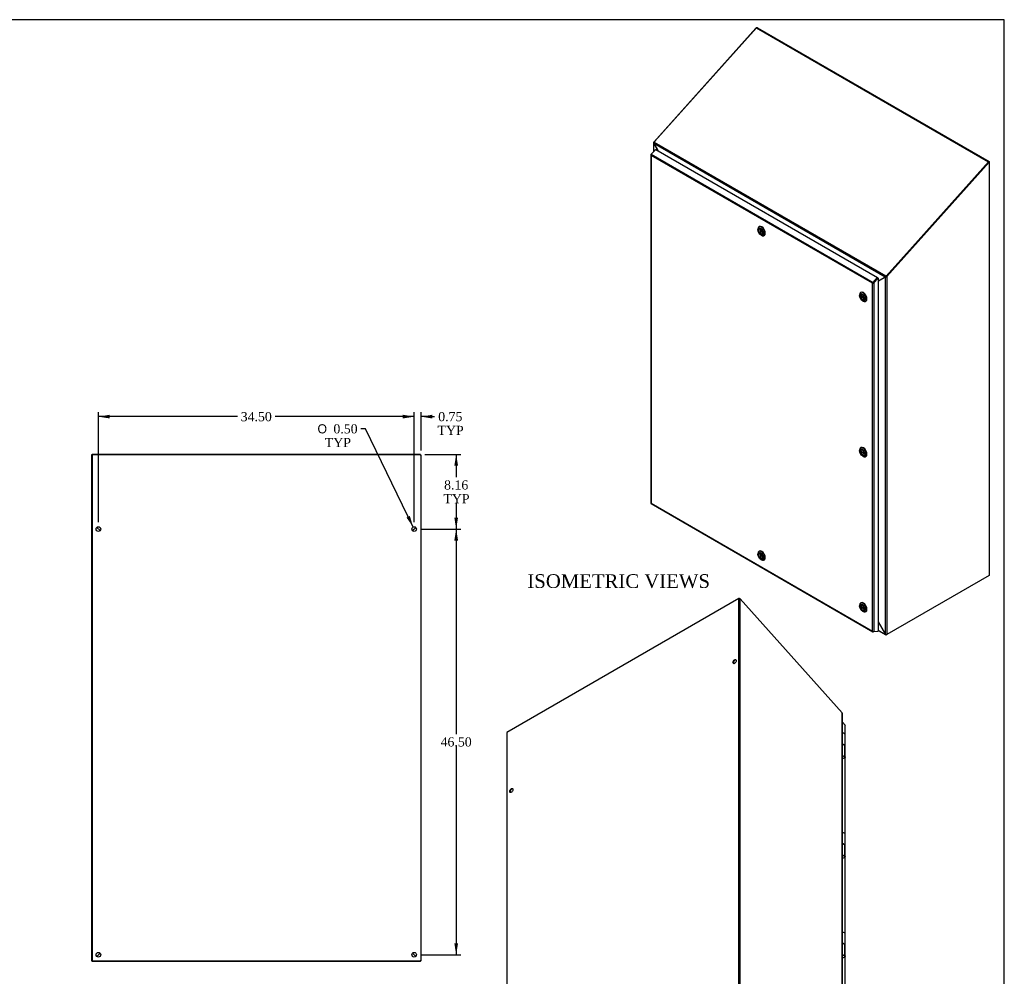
# Model space of a CAD drawing. Header units: inches. Extents: x 1 to 240, y -1 to 159.
# Tile 30 of 30: x 132 to 240, y 55 to 159. Entities that reach past the tile are written whole.
import ezdxf
from ezdxf.enums import TextEntityAlignment as Align

# ---------------------------------------------------------------- set-up
doc = ezdxf.new("R2010")
doc.units = ezdxf.units.IN
doc.header["$MEASUREMENT"] = 0
for name, color, linetype in [('COM70220', 7, 'Continuous'), ('COM70701-3', 7, 'Continuous'), ('COM70702-12', 7, 'Continuous'), ('COM70703-7', 7, 'Continuous'), ('COM70704-3', 7, 'Continuous'), ('COM70705-11', 7, 'Continuous'), ('Default', 7, 'Continuous'), ('HNG86659-1', 7, 'Continuous'), ('LOK10031', 7, 'Continuous'), ('LOK10031_INSERT', 7, 'Continuous'), ('STD26089', 7, 'Continuous')]:
    doc.layers.add(name, color=color, linetype=linetype)
doc.styles.add('SEACAD_Solid_Edge_ANSI1_Symbols', font='txt')
doc.styles.add('SEACAD_Times_New_Roman', font='times.ttf')
doc.dimstyles.new('HAMMOND_(STH_-_240x160)', dxfattribs={"dimtxt": 1, "dimasz": 1.25, "dimexe": 0.5, "dimexo": 0.5, "dimgap": 0.25, "dimtad": 0, "dimtih": 1, "dimtoh": 1, "dimzin": 0, "dimdsep": 46, "dimtxsty": 'SEACAD_Times_New_Roman', "dimblk1": '_SE_FILLED', "dimblk2": '_SE_FILLED', "dimsah": 1, "dimcen": 0.5, "dimadec": 0, "dimazin": 0, "dimtfac": 0.8, "dimtofl": 0, "dimtmove": 0, "dimatfit": 3, "dimfxl": 1, "dimtolj": 1, "dimtzin": 0, "dimarcsym": 0})

# ---------------------------------------------------------------- blocks, each defined once
blk = doc.blocks.new('SE5')
at = {"layer": 'COM70701-3', "color": 7, "linetype": 'Continuous'}
for p, q in [((175.72, 111.68), (139.9, 111.68)), ((139.9, 111.68), (139.9, 56.38)), ((175.83, 56.38), (175.83, 111.63)), ((174.91, 103.38), (175.26, 103.73)), ((174.91, 57.23), (175.26, 56.88)), ((139.9, 56.38), (175.72, 56.38)), ((175.83, 56.38), (175.72, 56.38))]:
    blk.add_line(p, q, dxfattribs=at)
for centre in [(140.58, 103.56), (175.08, 103.56), (140.58, 57.06), (175.08, 57.06)]:
    blk.add_circle(centre, 0.25, dxfattribs=at)
blk.add_open_spline([(175.72, 111.68), (175.74, 111.67), (175.75, 111.67), (175.78, 111.66), (175.79, 111.66), (175.81, 111.65), (175.82, 111.65), (175.83, 111.64), (175.83, 111.64), (175.83, 111.63)], degree=3, knots=[0, 0, 0, 0, 0.25, 0.25, 0.5, 0.5, 0.75, 0.75, 1, 1, 1, 1], dxfattribs=at)
at = {"layer": 'COM70702-12', "color": 7, "linetype": 'Continuous'}
for p, q in [((175.76, 111.72), (139.9, 111.72)), ((139.9, 111.68), (139.9, 111.72)), ((175.76, 111.67), (175.76, 111.72)), ((140.77, 103.39), (140.41, 103.74)), ((175.25, 103.74), (174.9, 103.39))]:
    blk.add_line(p, q, dxfattribs=at)
at = {"layer": 'COM70703-7', "color": 7, "linetype": 'Continuous'}
for p, q in [((140.76, 57.23), (140.41, 56.88)), ((175.26, 56.88), (174.91, 57.23)), ((139.9, 56.31), (139.9, 56.38)), ((175.76, 56.31), (139.9, 56.31)), ((175.76, 56.31), (175.76, 56.38))]:
    blk.add_line(p, q, dxfattribs=at)
at = {"layer": 'COM70704-3', "color": 7, "linetype": 'Continuous'}
for p, q in [((139.83, 111.68), (139.83, 56.38)), ((139.9, 111.68), (139.83, 111.68)), ((139.9, 111.68), (139.9, 111.68)), ((140.41, 103.74), (140.77, 103.39)), ((140.76, 57.23), (140.41, 56.88)), ((139.9, 56.38), (139.83, 56.38))]:
    blk.add_line(p, q, dxfattribs=at)
at = {"layer": 'COM70705-11', "color": 7, "linetype": 'Continuous'}
for p, q in [((140.62, 103.54), (140.62, 103.54)), ((140.69, 103.47), (140.69, 103.46)), ((174.98, 103.45), (174.98, 103.47)), ((175.05, 103.52), (175.05, 103.54))]:
    blk.add_line(p, q, dxfattribs=at)
blk = doc.blocks.new('SE6')
at = {"layer": 'COM70701-3', "color": 7, "linetype": 'Continuous'}
for p, q in [((212.43, 158.29), (201.27, 145.83)), ((212.44, 158.28), (212.43, 158.29)), ((212.58, 158.32), (212.54, 158.3)), ((212.58, 158.32), (237.91, 143.7)), ((201.23, 145.76), (201.23, 144.8)), ((201.27, 145.83), (201.25, 145.82)), ((201.31, 145.8), (201.25, 145.82)), ((201.27, 145.83), (201.32, 145.8)), ((201.28, 145.69), (201.27, 145.68)), ((201.27, 145.68), (201.72, 144.89)), ((201.27, 144.84), (201.27, 145.68)), ((237.84, 143.68), (237.86, 143.67)), ((237.86, 143.67), (237.91, 143.7)), ((237.91, 143.7), (237.91, 143.64))]:
    blk.add_line(p, q, dxfattribs=at)
for centre, radius, start, end in [((212.54, 158.15), 0.179, 113.5953, 128.7429), ((212.54, 158.15), 0.179, 76.8191, 103.8571), ((201.35, 145.76), 0.119, 152.9508, 222.4898)]:
    blk.add_arc(centre, radius, start, end, dxfattribs=at)
at = {"layer": 'COM70702-12', "color": 7, "linetype": 'Continuous'}
for p, q in [((212.48, 158.33), (201.39, 145.95)), ((212.48, 158.33), (237.84, 143.69)), ((201.28, 145.71), (226.56, 131.11)), ((201.28, 145.71), (201.29, 145.67)), ((201.29, 145.67), (201.74, 144.88)), ((201.39, 145.95), (201.31, 145.82)), ((201.31, 145.82), (226.61, 131.21)), ((237.84, 143.69), (226.75, 131.31)), ((237.85, 143.66), (237.84, 143.69)), ((226.61, 131.21), (226.75, 131.31)), ((226.75, 131.31), (226.76, 131.29)), ((225.48, 130.73), (225.48, 130.73)), ((225.52, 130.77), (225.52, 130.77)), ((225.78, 130.63), (226.55, 131.08)), ((226.55, 131.08), (226.56, 131.11)), ((226.61, 131.14), (226.56, 131.11)), ((226.6, 131.11), (226.61, 131.14)), ((226.63, 131.17), (226.61, 131.21)), ((226.63, 131.17), (226.7, 131.22))]:
    blk.add_line(p, q, dxfattribs=at)
for centre, radius, start, end in [((201.45, 145.71), 0.172, 143.0833, 182.5836), ((226.73, 131.08), 0.171, 132.2557, 170.973), ((226.67, 131.12), 0.0636, 122.7267, 157.8165)]:
    blk.add_arc(centre, radius, start, end, dxfattribs=at)
at = {"layer": 'COM70703-7', "color": 7, "linetype": 'Continuous'}
for p, q in [((225.78, 93.43), (226.57, 92.06)), ((225.78, 92.52), (226.57, 92.06)), ((225.78, 92.48), (226.62, 92)), ((226.66, 92.02), (226.65, 91.99)), ((226.67, 92), (226.65, 91.99)), ((226.72, 92.03), (226.67, 92)), ((226.67, 92), (226.67, 92.02))]:
    blk.add_line(p, q, dxfattribs=at)
blk.add_open_spline([(226.65, 91.99), (226.64, 91.99), (226.63, 91.99), (226.61, 92), (226.6, 92), (226.59, 92.02), (226.58, 92.02), (226.57, 92.04), (226.57, 92.05), (226.57, 92.06)], degree=3, knots=[0, 0, 0, 0, 0.25, 0.25, 0.5, 0.5, 0.75, 0.75, 1, 1, 1, 1], dxfattribs=at)
at = {"layer": 'COM70704-3', "color": 7, "linetype": 'Continuous'}
for p, q in [((226.67, 131.19), (237.86, 143.67)), ((226.72, 131.16), (237.91, 143.64)), ((237.86, 143.67), (237.91, 143.64)), ((237.91, 143.64), (237.91, 98.49)), ((226.57, 131.08), (225.78, 130.63)), ((225.78, 130.63), (225.8, 130.64)), ((226.61, 131.11), (225.8, 130.64)), ((226.61, 131.11), (226.57, 131.08)), ((226.57, 92.06), (226.57, 131.08)), ((226.67, 131.19), (226.72, 131.16)), ((226.72, 131.16), (226.72, 92.03)), ((237.91, 98.49), (226.72, 92.03)), ((225.78, 93.43), (226.57, 92.06)), ((226.72, 92.03), (226.7, 92.02))]:
    blk.add_line(p, q, dxfattribs=at)
for centre, radius, start, end in [((226.56, 131.31), 0.223, 273.5268, 318.1889), ((226.56, 131.19), 0.0947, 300.0362, 319.7456), ((226.41, 131.31), 0.291, 316.5888, 334.3739), ((226.68, 92.2), 0.181, 231.8532, 275.1984)]:
    blk.add_arc(centre, radius, start, end, dxfattribs=at)
at = {"layer": 'COM70705-11', "color": 7, "linetype": 'Continuous'}
for p, q in [((200.93, 144.46), (200.93, 106.39)), ((200.94, 144.43), (200.95, 144.43)), ((200.94, 144.43), (200.94, 144.43)), ((200.97, 144.5), (201.44, 145.03)), ((200.97, 144.5), (200.98, 144.5)), ((200.97, 144.38), (200.97, 106.38)), ((225.16, 130.41), (200.97, 144.38)), ((201.47, 145.04), (200.98, 144.5)), ((200.98, 144.5), (225.23, 130.51)), ((201.44, 145.03), (201.45, 145.02)), ((201.47, 145.04), (225.71, 131.04)), ((225.16, 92.41), (225.16, 130.41)), ((225.19, 130.44), (225.26, 130.48)), ((225.19, 130.44), (225.19, 130.43)), ((225.19, 130.43), (225.19, 130.43)), ((225.23, 130.51), (225.71, 131.04)), ((225.26, 130.48), (225.73, 131)), ((225.73, 131), (225.26, 130.48)), ((225.31, 130.45), (225.26, 130.48)), ((225.78, 130.97), (225.31, 130.45)), ((225.31, 130.45), (225.31, 92.38)), ((225.73, 131), (225.71, 131.04)), ((225.73, 131), (225.78, 130.97)), ((225.78, 130.97), (225.78, 92.4)), ((200.94, 106.37), (200.95, 106.37)), ((200.94, 106.36), (200.94, 106.37)), ((200.94, 106.36), (200.95, 106.36)), ((200.96, 106.34), (225.21, 92.35)), ((200.97, 106.38), (225.16, 92.41)), ((225.19, 92.37), (225.19, 92.37)), ((225.19, 92.37), (225.19, 92.37)), ((225.71, 92.36), (225.23, 92.34)), ((225.31, 92.38), (225.78, 92.4)), ((225.72, 92.39), (225.71, 92.36))]:
    blk.add_line(p, q, dxfattribs=at)
for centre, major_axis, ratio, start_param, end_param in [((201.04, 144.46), (0.108, 0), 0.57735, 2.356194, 3.587154), ((201.02, 144.44), (0.054, 0.0935), 0.57735, 1.22173, 2.049297), ((201.04, 144.43), (-0.086, 0.136), 0.549, 1.242088, 1.548986), ((201.04, 144.43), (-0.078, 0.123), 0.60466, 1.204587, 1.544038), ((225.24, 130.46), (-0.114, -0.059), 0.041488, 0.811828, 1.118725), ((225.24, 130.46), (-0.108, -0.057), 0.041976, 0.763364, 1.102814), ((225.26, 130.44), (0.054, 0.0935), 0.57735, 1.22173, 2.049297), ((225.24, 130.49), (0.108, 0), 0.57735, 4.266828, 5.497787), ((225.24, 130.46), (0.036, 0.0189), 0.041976, -1.166142, -0.854205), ((201.04, 106.39), (0.108, 0), 0.57735, 3.141593, 3.587154), ((201.04, 106.42), (-0.114, -0.059), 0.041488, 0.50493, 0.811828), ((201.04, 106.42), (-0.108, -0.057), 0.041976, 0.423914, 0.763364), ((201.02, 106.44), (0.054, 0.0935), 0.57735, 2.663092, 3.141593), ((225.24, 92.45), (0.078, -0.123), 0.60466, 4.68563, 5.025081), ((225.24, 92.45), (0.086, -0.136), 0.549, 4.690578, 4.997476), ((225.24, 92.42), (0.108, 0), 0.57735, 4.266828, 5.497787), ((225.26, 92.44), (0.054, 0.0935), 0.57735, 2.663092, 3.490659)]:
    blk.add_ellipse(centre, major_axis=major_axis, ratio=ratio, start_param=start_param, end_param=end_param, dxfattribs=at)
at = {"layer": 'LOK10031', "color": 7, "linetype": 'Continuous'}
for p, q in [((212.63, 136.32), (212.63, 136.24)), ((212.79, 136.6), (212.74, 136.57)), ((212.95, 135.69), (213.02, 135.65)), ((213.29, 135.62), (213.34, 135.64)), ((223.74, 129.14), (223.74, 129.06)), ((223.9, 129.42), (223.86, 129.39)), ((224.06, 128.51), (224.13, 128.47)), ((224.41, 128.44), (224.45, 128.46)), ((223.74, 112.18), (223.74, 112.1)), ((223.9, 112.46), (223.86, 112.43)), ((224.06, 111.55), (224.13, 111.51)), ((224.41, 111.48), (224.45, 111.5)), ((212.79, 101.15), (212.74, 101.12)), ((212.63, 100.87), (212.63, 100.79)), ((212.95, 100.24), (213.02, 100.2)), ((213.29, 100.17), (213.34, 100.2)), ((223.74, 95.22), (223.74, 95.14)), ((223.9, 95.5), (223.86, 95.47)), ((224.06, 94.59), (224.13, 94.55)), ((224.41, 94.52), (224.45, 94.55))]:
    blk.add_line(p, q, dxfattribs=at)
for centre, start_param, end_param in [((213.02, 136.1), 2.356194, 6.283185), ((213.06, 136.12), 3.141593, 6.283185), ((213.02, 136.1), 0, 0.785398), ((224.13, 128.92), 0, 0.785398), ((224.13, 128.92), 2.356194, 6.283185), ((224.17, 128.94), 3.141593, 6.283185), ((224.13, 111.96), 0, 0.785398), ((224.13, 111.96), 2.356194, 6.283185), ((224.17, 111.98), 3.141593, 6.283185), ((213.02, 100.65), 2.356194, 6.283185), ((213.06, 100.67), 3.141593, 6.283185), ((213.02, 100.65), 0, 0.785398), ((224.13, 95), 0, 0.785398), ((224.13, 95), 2.356194, 6.283185), ((224.17, 95.02), 3.141593, 6.283185)]:
    blk.add_ellipse(centre, major_axis=(-0.275, 0.476), ratio=0.57735, start_param=start_param, end_param=end_param, dxfattribs=at)
for centre, major_axis in [((212.95, 136.06), (-0.225, 0.39)), ((212.95, 136.06), (-0.158, 0.273)), ((224.06, 128.87), (-0.225, 0.39)), ((224.06, 128.87), (-0.157, 0.273)), ((224.06, 111.92), (-0.225, 0.39)), ((224.06, 111.92), (-0.158, 0.273)), ((212.95, 100.61), (-0.225, 0.39)), ((212.95, 100.61), (-0.157, 0.273)), ((224.06, 94.96), (-0.225, 0.39)), ((224.06, 94.96), (-0.157, 0.273))]:
    blk.add_ellipse(centre, major_axis=major_axis, ratio=0.57735, dxfattribs=at)
at = {"layer": 'LOK10031_INSERT', "color": 7, "linetype": 'Continuous'}
for p, q in [((212.81, 136.34), (212.79, 136.33)), ((212.92, 136.33), (212.92, 136.33)), ((212.92, 136.33), (212.92, 135.82)), ((212.98, 135.85), (212.92, 135.82)), ((212.98, 136.29), (212.98, 136.29)), ((212.98, 135.79), (212.98, 136.29)), ((213.11, 135.79), (213.13, 135.8)), ((223.92, 129.16), (223.91, 129.15)), ((224.28, 128.78), (223.84, 129.03)), ((223.84, 128.97), (223.9, 129)), ((223.84, 128.97), (224.28, 128.72)), ((224.22, 128.6), (224.24, 128.62)), ((224.28, 128.78), (224.28, 128.78)), ((224.28, 128.72), (224.28, 128.72)), ((224.28, 111.82), (223.84, 112.07)), ((223.84, 112.01), (223.9, 112.04)), ((223.84, 112.01), (224.28, 111.76)), ((223.92, 112.2), (223.91, 112.19)), ((224.22, 111.65), (224.24, 111.66)), ((224.28, 111.82), (224.28, 111.82)), ((224.28, 111.76), (224.28, 111.76)), ((212.81, 100.89), (212.79, 100.88)), ((212.92, 100.88), (212.92, 100.88)), ((212.92, 100.88), (212.92, 100.37)), ((212.98, 100.4), (212.92, 100.37)), ((212.98, 100.84), (212.98, 100.84)), ((212.98, 100.34), (212.98, 100.84)), ((213.11, 100.34), (213.13, 100.35)), ((224.28, 94.86), (223.84, 95.12)), ((223.84, 95.05), (223.9, 95.08)), ((223.84, 95.05), (224.28, 94.8)), ((223.92, 95.24), (223.91, 95.23)), ((224.22, 94.69), (224.24, 94.7)), ((224.28, 94.86), (224.28, 94.86)), ((224.28, 94.8), (224.28, 94.8))]:
    blk.add_line(p, q, dxfattribs=at)
for centre, major_axis, start_param, end_param in [((212.95, 136.06), (0.156, -0.271), 2.484547, 5.369435), ((212.95, 136.06), (-0.156, 0.271), 2.484547, 5.369435), ((224.06, 128.87), (0.156, -0.271), 0.91375, 3.798639), ((224.06, 128.87), (-0.156, 0.271), 0.91375, 3.798639), ((224.06, 111.92), (0.156, -0.271), 0.91375, 3.798639), ((224.06, 111.92), (-0.156, 0.271), 0.91375, 3.798639), ((212.95, 100.61), (0.156, -0.271), 2.484547, 5.369435), ((212.95, 100.61), (-0.156, 0.271), 2.484547, 5.369435), ((224.06, 94.96), (0.156, -0.271), 0.91375, 3.798639), ((224.06, 94.96), (-0.156, 0.271), 0.91375, 3.798639)]:
    blk.add_ellipse(centre, major_axis=major_axis, ratio=0.57735, start_param=start_param, end_param=end_param, dxfattribs=at)
blk = doc.blocks.new('SE7')
at = {"layer": 'COM70220', "color": 7, "linetype": 'Continuous'}
blk.add_arc((198.24, 30.78), 0.361, 235.8078, 239.6457, dxfattribs=at)
for centre, major_axis, start_param, end_param in [((221.72, 44.21), (0.125, -0.217), -1.368171, -1.272424), ((198.31, 30.9), (0.25, 0.433), 3.142679, 3.166374), ((198.31, 30.69), (0.125, -0.217), -1.368171, -1.247847)]:
    blk.add_ellipse(centre, major_axis=major_axis, ratio=0.57735, start_param=start_param, end_param=end_param, dxfattribs=at)
at = {"layer": 'COM70701-3', "color": 7, "linetype": 'Continuous'}
for p, q in [((210.55, 95.97), (185.22, 81.35)), ((210.55, 50.82), (210.55, 95.97)), ((210.7, 50.82), (210.7, 95.94)), ((210.7, 95.94), (221.86, 83.48)), ((221.86, 83.48), (221.88, 83.47)), ((221.86, 44.38), (221.86, 83.48)), ((221.89, 44.33), (221.89, 83.41)), ((185.22, 81.35), (185.22, 36.2)), ((185.22, 36.2), (210.55, 50.82)), ((185.27, 36.17), (210.6, 50.79)), ((210.65, 50.79), (221.81, 44.35)), ((210.7, 50.82), (221.86, 44.38)), ((221.86, 44.38), (221.81, 44.35)), ((221.86, 44.32), (221.81, 44.35)), ((221.81, 44.35), (221.82, 44.35)), ((221.82, 44.35), (221.88, 44.37)), ((221.86, 44.38), (221.88, 44.37)), ((185.27, 36.17), (185.22, 36.2))]:
    blk.add_line(p, q, dxfattribs=at)
for centre, radius, start, end in [((210.59, 95.8), 0.179, 51.2571, 103.1809), ((221.77, 83.41), 0.119, 0.2609, 27.0492)]:
    blk.add_arc(centre, radius, start, end, dxfattribs=at)
for centre in [(210.09, 89.08), (185.7, 75), (210.09, 51.11), (185.7, 37.03)]:
    blk.add_ellipse(centre, major_axis=(-0.125, -0.217), ratio=0.57735, dxfattribs=at)
for centre, major_axis, start_param, end_param in [((210.14, 89.05), (-0.125, -0.217), 3.346674, 6.078104), ((185.75, 74.97), (-0.125, -0.217), 3.346674, 6.078104), ((210.14, 51.08), (-0.125, -0.217), 3.346674, 6.078104), ((210.62, 50.78), (0.108, 0), 0.785398, 2.356194), ((185.75, 37), (-0.125, -0.217), 3.346674, 6.078104)]:
    blk.add_ellipse(centre, major_axis=major_axis, ratio=0.57735, start_param=start_param, end_param=end_param, dxfattribs=at)
for points in [[(221.82, 44.35), (221.82, 44.35), (221.82, 44.35), (221.82, 44.35), (221.82, 44.35), (221.82, 44.35), (221.82, 44.35), (221.82, 44.35), (221.81, 44.35), (221.81, 44.35)], [(221.88, 44.37), (221.89, 44.36), (221.89, 44.36), (221.89, 44.35), (221.89, 44.35), (221.89, 44.34), (221.89, 44.33), (221.88, 44.33), (221.87, 44.32), (221.86, 44.32)]]:
    blk.add_open_spline(points, degree=3, knots=[0, 0, 0, 0, 0.25, 0.25, 0.5, 0.5, 0.75, 0.75, 1, 1, 1, 1], dxfattribs=at)
at = {"layer": 'COM70703-7', "color": 7, "linetype": 'Continuous'}
for p, q in [((210.62, 50.81), (185.27, 36.17)), ((210.62, 50.75), (185.27, 36.11)), ((210.62, 50.75), (210.62, 50.81)), ((210.62, 50.81), (221.81, 44.35)), ((210.62, 50.75), (221.81, 44.29)), ((221.81, 44.29), (196.46, 29.65)), ((196.51, 29.65), (221.86, 44.29)), ((221.86, 44.32), (221.81, 44.35)), ((221.82, 44.35), (221.81, 44.35)), ((221.81, 44.29), (221.81, 44.35)), ((221.83, 44.28), (221.81, 44.29)), ((221.82, 44.35), (221.83, 44.28)), ((221.64, 44.11), (197.85, 30.37)), ((185.27, 36.11), (185.27, 36.17)), ((185.27, 36.11), (196.46, 29.65)), ((197.81, 30.4), (197.85, 30.37)), ((196.46, 29.65), (196.48, 29.64))]:
    blk.add_line(p, q, dxfattribs=at)
for points, knots in [([(221.81, 44.35), (221.81, 44.35), (221.81, 44.35), (221.82, 44.34), (221.82, 44.34), (221.82, 44.34), (221.82, 44.34), (221.82, 44.34), (221.82, 44.34), (221.82, 44.35)], [0, 0, 0, 0, 0.25, 0.25, 0.5, 0.5, 0.75, 0.75, 1, 1, 1, 1]), ([(221.86, 44.32), (221.86, 44.31), (221.86, 44.3), (221.86, 44.29), (221.86, 44.29), (221.85, 44.28), (221.85, 44.28), (221.84, 44.28), (221.84, 44.28), (221.83, 44.28)], [0, 0, 0, 0, 0.25, 0.25, 0.5, 0.5, 0.75, 0.75, 1, 1, 1, 1]), ([(196.48, 29.64), (196.49, 29.64), (196.5, 29.64), (196.51, 29.65), (196.52, 29.65), (196.52, 29.65)], [0, 0, 0, 0, 0.25, 0.25, 0.3895023, 0.3895023, 0.3895023, 0.3895023])]:
    blk.add_open_spline(points, degree=3, knots=knots, dxfattribs=at)
at = {"layer": 'COM70704-3', "color": 7, "linetype": 'Continuous'}
for p, q in [((185.22, 36.2), (185.22, 36.14)), ((185.27, 36.17), (185.22, 36.14)), ((185.22, 36.14), (185.27, 36.11)), ((197.81, 30.4), (197.83, 30.38)), ((197.83, 30.38), (197.84, 30.38))]:
    blk.add_line(p, q, dxfattribs=at)
at = {"layer": 'COM70705-11', "color": 7, "linetype": 'Continuous'}
for p, q in [((222.16, 82.15), (221.89, 82.45)), ((222.16, 81.16), (222.16, 82.15)), ((222.19, 44.04), (222.19, 82.11)), ((222.16, 70.28), (222.16, 78.6)), ((222.16, 59.4), (222.16, 67.72)), ((222.16, 48.52), (222.16, 56.84)), ((222.16, 44.09), (222.16, 45.96)), ((221.64, 44.07), (221.64, 44.16)), ((221.69, 44.1), (221.69, 44.19)), ((197.4, 30.08), (221.64, 44.07)), ((197.42, 30.01), (221.66, 44.01)), ((197.9, 29.99), (222.14, 43.99)), ((197.92, 30), (222.17, 43.99)), ((221.64, 44.07), (221.69, 44.1)), ((222.11, 44.06), (221.64, 44.07)), ((221.64, 44.07), (222.11, 44.06)), ((221.64, 44.07), (221.66, 44.01)), ((222.14, 43.99), (221.66, 44.01)), ((221.69, 44.1), (222.16, 44.09)), ((222.16, 44.09), (222.11, 44.06)), ((222.11, 44.06), (222.11, 44.06)), ((222.18, 44.01), (222.11, 44.06)), ((197.35, 30.13), (197.35, 30.05)), ((197.4, 30.16), (197.4, 30.08)), ((197.87, 30.38), (197.87, 30.35)), ((197.92, 30.38), (197.92, 30.41)), ((197.35, 30.05), (197.4, 30.08)), ((197.41, 30.04), (197.35, 30.05)), ((197.4, 30.08), (197.4, 30.08)), ((197.4, 30.08), (197.42, 30.01)), ((197.42, 30.01), (197.9, 29.99))]:
    blk.add_line(p, q, dxfattribs=at)
for centre, major_axis, start_param, end_param in [((222.09, 82.11), (-0.108, 0), 3.141593, 3.926991), ((222.11, 44.09), (-0.054, 0.0935), 2.792527, 3.551924), ((222.09, 44.04), (-0.108, 0), 2.696031, 3.926991), ((197.87, 30.09), (-0.054, 0.0935), 2.792527, 3.141593)]:
    blk.add_ellipse(centre, major_axis=major_axis, ratio=0.57735, start_param=start_param, end_param=end_param, dxfattribs=at)
at = {"layer": 'HNG86659-1', "color": 7, "linetype": 'Continuous'}
for p, q in [((222.18, 79.9), (222.18, 81.12)), ((222.06, 79.97), (221.89, 80.08)), ((222.11, 79.93), (221.89, 80.07)), ((222.11, 79.93), (222.11, 78.73)), ((222.18, 78.64), (222.18, 79.87)), ((221.89, 78.84), (222.11, 78.73)), ((222.12, 78.67), (221.89, 78.78)), ((222.13, 78.66), (221.89, 78.78)), ((222.13, 78.66), (222.12, 78.67)), ((222.18, 69.02), (222.18, 70.25)), ((222.06, 69.09), (221.89, 69.2)), ((222.11, 69.05), (221.89, 69.19)), ((222.11, 69.05), (222.11, 67.85)), ((222.18, 67.76), (222.18, 68.99)), ((221.89, 67.96), (222.11, 67.85)), ((222.12, 67.79), (221.89, 67.9)), ((222.13, 67.78), (221.89, 67.9)), ((222.13, 67.78), (222.12, 67.79)), ((222.18, 58.14), (222.18, 59.37)), ((222.06, 58.22), (221.89, 58.32)), ((222.11, 58.17), (221.89, 58.31)), ((222.11, 58.17), (222.11, 56.97)), ((222.18, 56.88), (222.18, 58.11)), ((221.89, 57.08), (222.11, 56.97)), ((222.12, 56.91), (221.89, 57.02)), ((222.13, 56.9), (221.89, 57.02)), ((222.13, 56.9), (222.12, 56.91)), ((222.18, 47.26), (222.18, 48.49)), ((222.06, 47.34), (221.89, 47.44)), ((222.11, 47.29), (221.89, 47.43)), ((222.11, 47.29), (222.11, 46.09)), ((222.18, 46), (222.18, 47.23)), ((221.89, 46.2), (222.11, 46.09)), ((222.12, 46.03), (221.89, 46.14)), ((222.13, 46.02), (221.89, 46.14)), ((222.13, 46.02), (222.12, 46.03))]:
    blk.add_line(p, q, dxfattribs=at)
for centre, radius, start, end in [((221.89, 80.85), 0.412, 58.9797, 90.2438), ((222.08, 81.13), 0.088, 11.2923, 64.6669), ((221.95, 79.8), 0.208, 38.7237, 58.7029), ((221.95, 78.56), 0.233, 34.8416, 46.393), ((221.89, 69.97), 0.412, 58.9797, 90.2438), ((222.08, 70.25), 0.088, 11.2923, 64.6669), ((221.95, 68.92), 0.208, 38.7237, 58.7029), ((221.95, 67.68), 0.233, 34.8416, 46.393), ((221.89, 59.09), 0.412, 58.9797, 90.2438), ((222.08, 59.37), 0.088, 11.2923, 64.6669), ((221.95, 58.04), 0.208, 38.7237, 58.7029), ((221.95, 56.8), 0.233, 34.8416, 46.393), ((221.89, 48.21), 0.412, 58.9797, 90.2438), ((222.08, 48.49), 0.088, 11.2923, 64.6669), ((221.95, 47.16), 0.208, 38.7237, 58.7029), ((221.95, 45.92), 0.233, 34.8416, 46.393)]:
    blk.add_arc(centre, radius, start, end, dxfattribs=at)
for centre, major_axis, ratio, start_param, end_param in [((221.94, 79.9), (-0.236, 0), 0.57735, 3.141593, 4.605551), ((221.94, 79.88), (-0.217, 0), 0.57735, 3.926991, 4.32684), ((221.94, 79.87), (-0.236, 0), 0.57735, 3.925794, 4.317393), ((221.94, 79.87), (-0.236, 0), 0.57735, 3.141593, 3.925794), ((221.94, 78.61), (-0.202, -0.021), 0.501281, 1.287359, 3.570645), ((221.94, 69.02), (-0.236, 0), 0.57735, 3.141593, 4.605551), ((221.94, 69), (-0.217, 0), 0.57735, 3.926991, 4.32684), ((221.94, 68.99), (-0.236, 0), 0.57735, 3.925794, 4.317393), ((221.94, 68.99), (-0.236, 0), 0.57735, 3.141593, 3.925794), ((221.94, 67.73), (-0.202, -0.021), 0.501281, 1.287359, 3.570645), ((221.94, 58.14), (-0.236, 0), 0.57735, 3.141593, 4.605551), ((221.94, 58.12), (-0.217, 0), 0.57735, 3.926991, 4.32684), ((221.94, 58.11), (-0.236, 0), 0.57735, 3.925794, 4.317393), ((221.94, 58.11), (-0.236, 0), 0.57735, 3.141593, 3.925794), ((221.94, 56.85), (-0.202, -0.021), 0.501281, 1.287359, 3.570645), ((221.94, 47.26), (-0.236, 0), 0.57735, 3.141593, 4.605551), ((221.94, 47.24), (-0.217, 0), 0.57735, 3.926991, 4.32684), ((221.94, 47.23), (-0.236, 0), 0.57735, 3.925794, 4.317393), ((221.94, 47.23), (-0.236, 0), 0.57735, 3.141593, 3.925794), ((221.94, 45.97), (-0.202, -0.021), 0.501281, 1.287359, 3.570645)]:
    blk.add_ellipse(centre, major_axis=major_axis, ratio=ratio, start_param=start_param, end_param=end_param, dxfattribs=at)
for points, knots in [([(222.18, 81.12), (222.18, 81.13), (222.18, 81.13), (222.17, 81.15), (222.17, 81.15), (222.16, 81.16), (222.16, 81.17), (222.15, 81.18), (222.14, 81.19), (222.13, 81.19), (222.12, 81.2), (222.12, 81.2), (222.11, 81.2), (222.11, 81.2)], [0.3971419, 0.3971419, 0.3971419, 0.3971419, 0.5, 0.5, 0.625, 0.625, 0.75, 0.75, 0.875, 0.875, 0.9375, 0.9375, 1, 1, 1, 1]), ([(222.15, 78.69), (222.14, 78.69), (222.14, 78.69), (222.14, 78.68), (222.14, 78.68), (222.13, 78.67), (222.13, 78.67), (222.13, 78.67), (222.13, 78.67), (222.13, 78.67), (222.13, 78.66), (222.13, 78.66), (222.13, 78.66), (222.13, 78.66)], [0, 0, 0, 0, 0.25, 0.25, 0.5, 0.5, 0.625, 0.625, 0.75, 0.75, 0.875, 0.875, 1, 1, 1, 1]), ([(222.15, 78.69), (222.15, 78.69), (222.16, 78.68), (222.17, 78.67), (222.17, 78.67), (222.18, 78.65), (222.18, 78.64), (222.17, 78.63), (222.17, 78.62), (222.17, 78.62)], [0, 0, 0, 0, 0.125, 0.125, 0.25, 0.25, 0.5, 0.5, 0.5213074, 0.5213074, 0.5213074, 0.5213074]), ([(222.18, 70.25), (222.18, 70.25), (222.18, 70.25), (222.17, 70.27), (222.17, 70.27), (222.16, 70.28), (222.16, 70.29), (222.15, 70.3), (222.14, 70.31), (222.13, 70.31), (222.12, 70.32), (222.12, 70.32), (222.11, 70.32), (222.11, 70.33)], [0.3971419, 0.3971419, 0.3971419, 0.3971419, 0.5, 0.5, 0.625, 0.625, 0.75, 0.75, 0.875, 0.875, 0.9375, 0.9375, 1, 1, 1, 1]), ([(222.15, 67.81), (222.14, 67.81), (222.14, 67.81), (222.14, 67.8), (222.14, 67.8), (222.13, 67.79), (222.13, 67.79), (222.13, 67.79), (222.13, 67.79), (222.13, 67.79), (222.13, 67.78), (222.13, 67.78), (222.13, 67.78), (222.13, 67.78)], [0, 0, 0, 0, 0.25, 0.25, 0.5, 0.5, 0.625, 0.625, 0.75, 0.75, 0.875, 0.875, 1, 1, 1, 1]), ([(222.15, 67.81), (222.15, 67.81), (222.16, 67.8), (222.17, 67.79), (222.17, 67.79), (222.18, 67.77), (222.18, 67.76), (222.17, 67.75), (222.17, 67.75), (222.17, 67.74)], [0, 0, 0, 0, 0.125, 0.125, 0.25, 0.25, 0.5, 0.5, 0.5213074, 0.5213074, 0.5213074, 0.5213074]), ([(222.18, 59.37), (222.18, 59.37), (222.18, 59.38), (222.17, 59.39), (222.17, 59.39), (222.16, 59.4), (222.16, 59.41), (222.15, 59.42), (222.14, 59.43), (222.13, 59.43), (222.12, 59.44), (222.12, 59.44), (222.11, 59.44), (222.11, 59.45)], [0.3971419, 0.3971419, 0.3971419, 0.3971419, 0.5, 0.5, 0.625, 0.625, 0.75, 0.75, 0.875, 0.875, 0.9375, 0.9375, 1, 1, 1, 1]), ([(222.15, 56.94), (222.14, 56.93), (222.14, 56.93), (222.14, 56.92), (222.14, 56.92), (222.13, 56.91), (222.13, 56.91), (222.13, 56.91), (222.13, 56.91), (222.13, 56.91), (222.13, 56.91), (222.13, 56.9), (222.13, 56.9), (222.13, 56.9)], [0, 0, 0, 0, 0.25, 0.25, 0.5, 0.5, 0.625, 0.625, 0.75, 0.75, 0.875, 0.875, 1, 1, 1, 1]), ([(222.15, 56.94), (222.15, 56.93), (222.16, 56.93), (222.17, 56.91), (222.17, 56.91), (222.18, 56.89), (222.18, 56.88), (222.17, 56.87), (222.17, 56.87), (222.17, 56.86)], [0, 0, 0, 0, 0.125, 0.125, 0.25, 0.25, 0.5, 0.5, 0.5213074, 0.5213074, 0.5213074, 0.5213074]), ([(222.18, 48.49), (222.18, 48.49), (222.18, 48.5), (222.17, 48.51), (222.17, 48.51), (222.16, 48.52), (222.16, 48.53), (222.15, 48.54), (222.14, 48.55), (222.13, 48.55), (222.12, 48.56), (222.12, 48.56), (222.11, 48.56), (222.11, 48.57)], [0.3971419, 0.3971419, 0.3971419, 0.3971419, 0.5, 0.5, 0.625, 0.625, 0.75, 0.75, 0.875, 0.875, 0.9375, 0.9375, 1, 1, 1, 1]), ([(222.15, 46.06), (222.14, 46.05), (222.14, 46.05), (222.14, 46.04), (222.14, 46.04), (222.13, 46.04), (222.13, 46.03), (222.13, 46.03), (222.13, 46.03), (222.13, 46.03), (222.13, 46.03), (222.13, 46.02), (222.13, 46.02), (222.13, 46.02)], [0, 0, 0, 0, 0.25, 0.25, 0.5, 0.5, 0.625, 0.625, 0.75, 0.75, 0.875, 0.875, 1, 1, 1, 1]), ([(222.15, 46.06), (222.15, 46.05), (222.16, 46.05), (222.17, 46.04), (222.17, 46.03), (222.18, 46.01), (222.18, 46), (222.17, 45.99), (222.17, 45.99), (222.17, 45.99)], [0, 0, 0, 0, 0.125, 0.125, 0.25, 0.25, 0.5, 0.5, 0.5213074, 0.5213074, 0.5213074, 0.5213074])]:
    blk.add_open_spline(points, degree=3, knots=knots, dxfattribs=at)
for points in [[(222.12, 78.56), (222.16, 78.59), (222.17, 78.61), (222.17, 78.62)], [(222.12, 67.68), (222.16, 67.71), (222.17, 67.73), (222.17, 67.74)], [(222.12, 56.8), (222.16, 56.83), (222.17, 56.85), (222.17, 56.87)], [(222.12, 45.92), (222.16, 45.95), (222.17, 45.97), (222.17, 45.99)]]:
    blk.add_open_spline(points, degree=3, dxfattribs=at)
at = {"layer": 'STD26089', "color": 7, "linetype": 'Continuous'}
for p, q in [((209.97, 50.97), (210.01, 50.95)), ((210.19, 51.27), (210.16, 51.29))]:
    blk.add_line(p, q, dxfattribs=at)
blk.add_ellipse((210.1, 51.11), major_axis=(-0.094, -0.162), ratio=0.57735, start_param=0, end_param=3.141593, dxfattribs=at)
blk = doc.blocks.new('DMBLK767')
at = {"layer": 'Default', "linetype": 'Continuous', "transparency": 16777216}
for points in [[(179.88, 110.47), (179.67, 111.72), (179.47, 110.47)], [(179.88, 104.81), (179.47, 104.81), (179.67, 103.56)]]:
    blk.add_hatch(color=7, dxfattribs=at).paths.add_polyline_path(points)
at = {"layer": 'Default', "color": 7, "linetype": 'Continuous', "transparency": 16777216}
for p, q in [((176.26, 111.72), (180.17, 111.72)), ((179.67, 111.72), (179.67, 109.23)), ((179.67, 106.38), (179.67, 103.56)), ((175.83, 103.56), (180.17, 103.56))]:
    blk.add_line(p, q, dxfattribs=at)
at = {"layer": 'Default', "color": 7, "linetype": 'Continuous', "transparency": 16777216, "style": 'SEACAD_Times_New_Roman'}
for s, p in [('8.16', (178.35, 108.88)), ('TYP', (178.28, 107.38))]:
    blk.add_text(s, height=1, dxfattribs=at).set_placement(p, align=Align.TOP_LEFT)
blk = doc.blocks.new('_SE_FILLED')
at = {"color": 0}
blk.add_line((0, 0), (-1, 0), dxfattribs=at)
blk.add_solid([(0, 0), (-1, -0.1665), (-1, 0.1665), (0, 0)], dxfattribs=at)
blk = doc.blocks.new('DMBLK768')
at = {"layer": 'Default', "linetype": 'Continuous', "transparency": 16777216}
for points in [[(179.88, 102.31), (179.67, 103.56), (179.47, 102.31)], [(179.88, 58.31), (179.47, 58.31), (179.67, 57.06)]]:
    blk.add_hatch(color=7, dxfattribs=at).paths.add_polyline_path(points)
at = {"layer": 'Default', "color": 7, "linetype": 'Continuous', "transparency": 16777216}
for p, q in [((175.83, 103.56), (180.17, 103.56)), ((179.67, 103.56), (179.67, 81.16)), ((179.67, 79.81), (179.67, 57.06)), ((175.83, 57.06), (180.17, 57.06))]:
    blk.add_line(p, q, dxfattribs=at)
at = {"layer": 'Default', "color": 7, "linetype": 'Continuous', "transparency": 16777216, "style": 'SEACAD_Times_New_Roman'}
blk.add_text('46.50', height=1, dxfattribs=at).set_placement((177.97, 80.81), align=Align.TOP_LEFT)
blk = doc.blocks.new('DMBLK769')
at = {"layer": 'Default', "linetype": 'Continuous', "transparency": 16777216}
for points in [[(173.83, 116.05), (173.83, 115.64), (175.08, 115.84)], [(177.08, 116.05), (175.83, 115.84), (177.08, 115.64)]]:
    blk.add_hatch(color=7, dxfattribs=at).paths.add_polyline_path(points)
at = {"layer": 'Default', "color": 7, "linetype": 'Continuous', "transparency": 16777216}
for p, q in [((175.08, 104.31), (175.08, 116.34)), ((175.83, 112.13), (175.83, 116.34)), ((175.08, 115.84), (172.58, 115.84)), ((176.79, 115.84), (175.83, 115.84)), ((176.79, 115.84), (177.29, 115.84))]:
    blk.add_line(p, q, dxfattribs=at)
at = {"layer": 'Default', "color": 7, "linetype": 'Continuous', "transparency": 16777216, "style": 'SEACAD_Times_New_Roman'}
for s, p in [('0.75', (177.71, 116.34)), ('TYP', (177.64, 114.84))]:
    blk.add_text(s, height=1, dxfattribs=at).set_placement(p, align=Align.TOP_LEFT)
blk = doc.blocks.new('DMBLK770')
at = {"layer": 'Default', "linetype": 'Continuous', "transparency": 16777216}
for points in [[(141.83, 116.05), (140.58, 115.84), (141.83, 115.64)], [(173.83, 116.05), (173.83, 115.64), (175.08, 115.84)]]:
    blk.add_hatch(color=7, dxfattribs=at).paths.add_polyline_path(points)
at = {"layer": 'Default', "color": 7, "linetype": 'Continuous', "transparency": 16777216}
for p, q in [((140.58, 104.31), (140.58, 116.34)), ((175.08, 104.31), (175.08, 116.34)), ((155.78, 115.84), (140.58, 115.84)), ((175.08, 115.84), (159.89, 115.84))]:
    blk.add_line(p, q, dxfattribs=at)
at = {"layer": 'Default', "color": 7, "linetype": 'Continuous', "transparency": 16777216, "style": 'SEACAD_Times_New_Roman'}
blk.add_text('34.50', height=1, dxfattribs=at).set_placement((156.13, 116.34), align=Align.TOP_LEFT)
blk = doc.blocks.new('DMBLK778')
at = {"layer": 'Default', "linetype": 'Continuous', "transparency": 16777216}
blk.add_hatch(color=7, dxfattribs=at).paths.add_polyline_path([(174.24, 104.82), (174.97, 103.78), (174.61, 105)])
at = {"layer": 'Default', "color": 7, "linetype": 'Continuous', "transparency": 16777216}
for p, q in [((169.77, 114.51), (169.27, 114.51)), ((174.97, 103.78), (169.77, 114.51))]:
    blk.add_line(p, q, dxfattribs=at)
for s, style, p in [('O', 'SEACAD_Solid_Edge_ANSI1_Symbols', (164.52, 115.01)), ('0.50', 'SEACAD_Times_New_Roman', (166.26, 115.01)), ('TYP', 'SEACAD_Times_New_Roman', (165.32, 113.51))]:
    blk.add_text(s, height=1, dxfattribs=dict(at, style=style)).set_placement(p, align=Align.TOP_LEFT)
blk = doc.blocks.new('BORDER')
at = {"layer": 'Default', "color": 7, "linetype": 'Continuous'}
for p, q in [((0, 27.86), (-41.86, 27.86)), ((0, 0), (0, 27.86))]:
    blk.add_line(p, q, dxfattribs=at)

msp = doc.modelspace()

# ---------------------------------------------------------------- block references
at = {"layer": 'Default', "color": 7, "xscale": 5.7, "yscale": 5.7, "zscale": 5.7}
msp.add_blockref('BORDER', (239.562, 0.401), dxfattribs=at)
at = {"layer": 'Default'}
for name in ['SE6', 'SE5', 'SE7']:
    msp.add_blockref(name, (0, 0), dxfattribs=at)

# ---------------------------------------------------------------- texts
at = {"layer": 'Default', "color": 7, "linetype": 'Continuous', "style": 'SEACAD_Times_New_Roman'}
msp.add_text('ISOMETRIC VIEWS', height=1.5, dxfattribs=at).set_placement((187.452, 98.628), align=Align.TOP_LEFT)

# ---------------------------------------------------------------- dimensions: what is measured, and where the dimension line sits
at = {"layer": 'Default', "color": 7, "linetype": 'Continuous'}
dim = msp.add_linear_dim(base=(140.583, 115.844), p1=(175.083, 103.808), p2=(140.583, 103.808), text='\\A1;<>', dimstyle='HAMMOND_(STH_-_240x160)', dxfattribs=at)
dim.commit()
dim.dimension.update_dxf_attribs({"geometry": 'DMBLK770', "text_midpoint": (157.833, 115.844), "dimtype": 160})
dim = msp.add_linear_dim(base=(175.083, 115.844), p1=(175.833, 111.635), p2=(175.083, 103.808), text='\\A1;<>\\PTYP', dimstyle='HAMMOND_(STH_-_240x160)', override={"dimtmove": 1}, dxfattribs=at)
dim.commit()
dim.dimension.update_dxf_attribs({"geometry": 'DMBLK769', "text_midpoint": (177.29, 115.844), "dimtype": 160})
dim = msp.add_diameter_dim_2p(p1=(175.192, 103.333), p2=(174.973, 103.783), text='\\A1;<>\\PTYP', dimstyle='HAMMOND_(STH_-_240x160)', dxfattribs=at)
dim.commit()
dim.dimension.update_dxf_attribs({"geometry": 'DMBLK778', "text_midpoint": (169.268, 114.505), "dimtype": 163})
for p1, p2, angle, text, picture, middle, dimtype in [((175.761, 111.717), (175.333, 103.558), 90, '\\A1;<>\\PTYP', 'DMBLK767', (179.674, 108.384), 160), ((175.333, 103.558), (175.333, 57.058), 270, '\\A1;<>', 'DMBLK768', (179.674, 80.308), 161)]:
    dim = msp.add_linear_dim(base=(179.674, 103.558), p1=p1, p2=p2, angle=angle, text=text, dimstyle='HAMMOND_(STH_-_240x160)', dxfattribs=at)
    dim.commit()
    dim.dimension.update_dxf_attribs({"geometry": picture, "text_midpoint": middle, "dimtype": dimtype})

doc.saveas('drawing.dxf')
